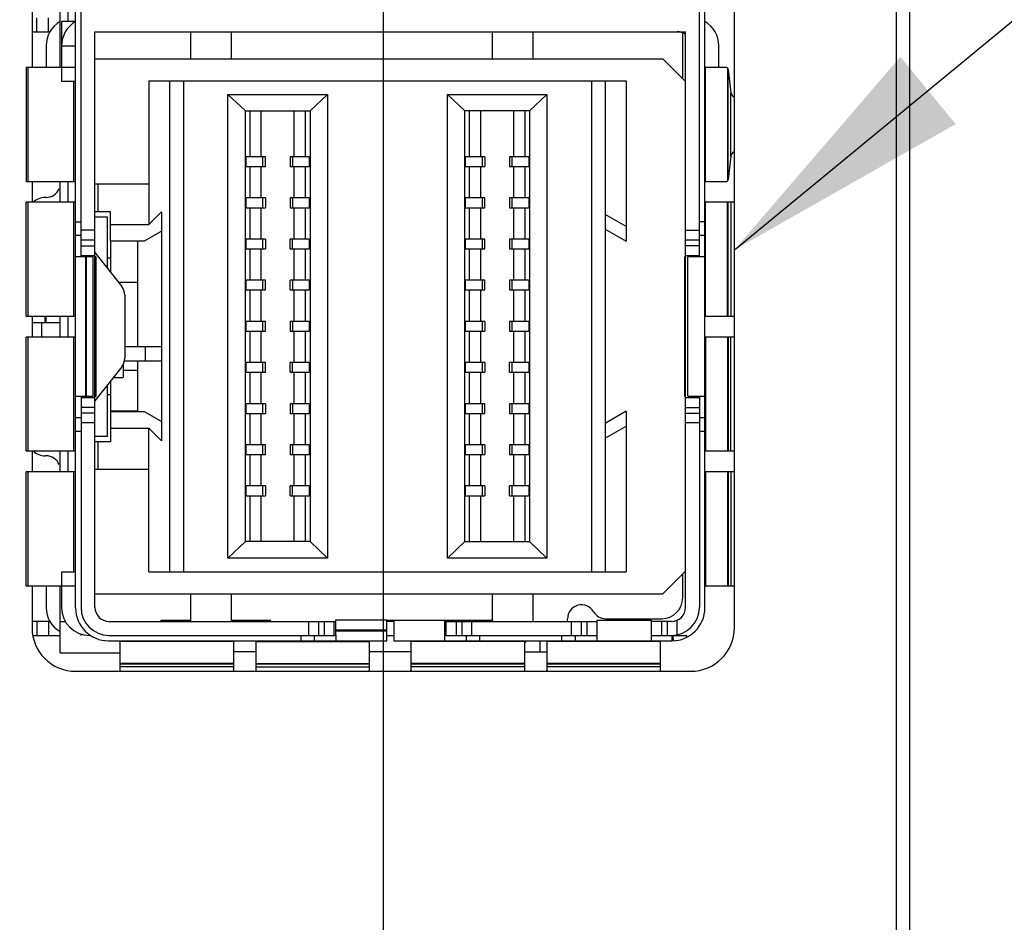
# Model space of a CAD drawing. Header units: inches. Extents: x 0 to 22, y 0 to 17.
# Tile 7 of 22: x 7.6 to 8.3, y 8.1 to 8.8. Entities that reach past the tile are written whole.
import ezdxf

# ---------------------------------------------------------------- set-up
doc = ezdxf.new("R2010")
doc.units = ezdxf.units.IN
doc.header["$LTSCALE"] = 1.21
doc.header["$MEASUREMENT"] = 0
doc.layers.get('0').update_dxf_attribs({"linetype": 'CONTINUOUS'})
for name, color, linetype in [('DATUMCURVES', 7, 'CONTINUOUS'), ('DETAIL', 7, 'CONTINUOUS'), ('DIMENSIONS', 7, 'CONTINUOUS')]:
    doc.layers.add(name, color=color, linetype=linetype)
doc.styles.get("Standard").update_dxf_attribs({"font": 'txt', "width": 0.8})
doc.dimstyles.new('DIMSTYLE_1', dxfattribs={"dimtxt": 0.125, "dimasz": 0.18, "dimexe": 0.125, "dimexo": 0.0625, "dimgap": 0.03125, "dimtad": 0, "dimtih": 1, "dimtoh": 1, "dimzin": 4, "dimdsep": 46, "dimtxsty": 'STANDARD', "dimblk": '_FILLED', "dimblk1": '_FILLED', "dimblk2": '_FILLED', "dimcen": 0.09, "dimadec": 0, "dimazin": 0, "dimtp": 0.005, "dimtm": 0.005, "dimtfac": 1, "dimtofl": 0, "dimtmove": 0, "dimatfit": 3, "dimldrblk": '_FILLED', "dimfxl": 1, "dimtolj": 1, "dimtzin": 4, "dimarcsym": 0})
doc.dimstyles.get("Standard").update_dxf_attribs({"dimtxt": 0.125, "dimasz": 0.18, "dimexe": 0.125, "dimexo": 0.0625, "dimgap": 0.09, "dimtad": 0, "dimtih": 1, "dimtoh": 1, "dimdec": 3, "dimzin": 4, "dimdsep": 46, "dimtxsty": 'STANDARD', "dimblk": '_FILLED', "dimblk1": '_FILLED', "dimblk2": '_FILLED', "dimcen": 0.09, "dimadec": 0, "dimazin": 0, "dimtol": 1, "dimtp": 0.01, "dimtm": 0.01, "dimtfac": 1, "dimtdec": 3, "dimtofl": 0, "dimtmove": 0, "dimatfit": 3, "dimldrblk": '_FILLED', "dimfxl": 1, "dimtolj": 1, "dimtzin": 4, "dimarcsym": 0})

# ---------------------------------------------------------------- blocks, each defined once
blk = doc.blocks.new('*D6')
at = {"layer": 'DIMENSIONS', "color": 2, "linetype": 'CONTINUOUS'}
for p, q in [((7.86292, 9.01461), (7.86292, 5.82803)), ((7.86292, 5.82803), (7.93459, 5.76)), ((7.93459, 5.76), (7.93459, 5.6275))]:
    blk.add_line(p, q, dxfattribs=at)
at = {"layer": 'DIMENSIONS', "color": 2, "linetype": 'CONTINUOUS', "insert": (7.87209, 5.565), "char_height": 0.125, "width": 0.925, "attachment_point": 3, "rotation": 90, "line_spacing_factor": 0.9}
blk.add_mtext('.12{\\Ftxt.shx;\\W1.000000;\\H0.125000; }[2.9]', dxfattribs=at)
blk = doc.blocks.new('_FILLED')
at = {"color": 0, "linetype": 'BYBLOCK'}
blk.add_solid([(0, 0), (-1, 0.1736), (-1, -0.1736)], dxfattribs=at)
blk = doc.blocks.new('*D7')
at = {"layer": 'DIMENSIONS', "color": 2, "linetype": 'CONTINUOUS'}
for p, q in [((7.01351, 9.01511), (7.01351, 5.81621)), ((7.01351, 5.81621), (7.13564, 5.74818)), ((7.13564, 5.74818), (7.13564, 5.6275))]:
    blk.add_line(p, q, dxfattribs=at)
at = {"layer": 'DIMENSIONS', "color": 2, "linetype": 'CONTINUOUS', "insert": (7.07314, 5.565), "char_height": 0.125, "width": 1.025, "attachment_point": 3, "rotation": 90, "line_spacing_factor": 0.9}
blk.add_mtext('.73{\\Ftxt.shx;\\W1.000000;\\H0.125000; }[18.6]', dxfattribs=at)

msp = doc.modelspace()

# ---------------------------------------------------------------- linework, layer by layer
at = {"color": 7, "linetype": 'CONTINUOUS'}
for p, q in [((8.23092, 11.45271), (8.23092, 7.317)), ((8.24092, 6.315), (8.24092, 11.45271)), ((8.11492, 8.33696), (8.11492, 10.06746)), ((7.64215, 8.35117), (7.64215, 10.05408)), ((8.09376, 8.35117), (8.09376, 10.05408)), ((7.64609, 8.60302), (7.64609, 8.93609)), ((8.08982, 8.60302), (8.08982, 8.93609)), ((7.61092, 8.8002), (7.61092, 8.73891)), ((7.63103, 8.73918), (7.63103, 8.8002)), ((7.63689, 8.77188), (7.63689, 8.8002)), ((7.61444, 8.76455), (7.61444, 8.77455)), ((7.62265, 8.76455), (7.62265, 8.77455)), ((7.64209, 8.77188), (7.63209, 8.77188)), ((7.63209, 8.77188), (7.63209, 8.75455)), ((7.61092, 8.76455), (7.62407, 8.76455)), ((7.65609, 8.76455), (8.07982, 8.76455)), ((7.65609, 8.35148), (7.65609, 8.76455)), ((7.72453, 8.76455), (7.72453, 8.74519)), ((7.75406, 8.74519), (7.75406, 8.76455)), ((7.94107, 8.76455), (7.94107, 8.74519)), ((7.9706, 8.74519), (7.9706, 8.76455)), ((8.07785, 8.73088), (8.07785, 8.76373)), ((8.07982, 8.35148), (8.07982, 8.76451)), ((7.62103, 8.75455), (7.62103, 8.73891)), ((7.63209, 8.75455), (7.64209, 8.75455)), ((7.63209, 8.75455), (7.63209, 8.72918)), ((8.10382, 8.73891), (8.10382, 8.75452)), ((7.65609, 8.74519), (8.06355, 8.74519)), ((8.06355, 8.74519), (8.07982, 8.72891)), ((7.63209, 8.73891), (7.60669, 8.73891)), ((7.60669, 8.73891), (7.60669, 8.65721)), ((7.60812, 8.65721), (7.60812, 8.73891)), ((7.63209, 8.73918), (7.64215, 8.73918)), ((8.10946, 8.73891), (8.09423, 8.73891)), ((8.09423, 8.65721), (8.09423, 8.73891)), ((8.10946, 8.73891), (8.10991, 8.73863)), ((8.10991, 8.73863), (8.10991, 8.65749)), ((8.10991, 8.73863), (8.11004, 8.73843)), ((8.11004, 8.73843), (8.11044, 8.73728)), ((8.11044, 8.65883), (8.11044, 8.73728)), ((8.11044, 8.73728), (8.1124, 8.72094)), ((7.63209, 8.72918), (7.64215, 8.72918)), ((7.64096, 8.65721), (7.64096, 8.72918)), ((7.69461, 8.72944), (8.03729, 8.72944)), ((7.69461, 8.72944), (7.69461, 8.62628)), ((7.70961, 8.72944), (7.70961, 8.37708)), ((7.71961, 8.72944), (7.71961, 8.37708)), ((8.01229, 8.72944), (8.01229, 8.37708)), ((8.02229, 8.72944), (8.02229, 8.37708)), ((8.03729, 8.72944), (8.03729, 8.61428)), ((7.7515, 8.7196), (7.82291, 8.7196)), ((7.764, 8.70779), (7.7515, 8.7196)), ((7.7515, 8.38692), (7.7515, 8.7196)), ((7.82291, 8.7196), (7.81042, 8.70779)), ((7.82291, 8.7196), (7.82291, 8.38692)), ((7.90898, 8.7196), (7.98039, 8.7196)), ((7.92148, 8.70779), (7.90898, 8.7196)), ((7.90898, 8.38692), (7.90898, 8.7196)), ((7.98039, 8.7196), (7.9679, 8.70779)), ((7.98039, 8.7196), (7.98039, 8.38692)), ((8.1124, 8.67518), (8.1124, 8.72094)), ((7.764, 8.70779), (7.81042, 8.70779)), ((7.764, 8.39873), (7.764, 8.70779)), ((7.76739, 8.67487), (7.76739, 8.70779)), ((7.7754, 8.67487), (7.7754, 8.70779)), ((7.79902, 8.67487), (7.79902, 8.70779)), ((7.80703, 8.70779), (7.80703, 8.67487)), ((7.81042, 8.70779), (7.81042, 8.39873)), ((7.9679, 8.70779), (7.92148, 8.70779)), ((7.92148, 8.39873), (7.92148, 8.70779)), ((7.92487, 8.67487), (7.92487, 8.70779)), ((7.93288, 8.67487), (7.93288, 8.70779)), ((7.9565, 8.70779), (7.9565, 8.67487)), ((7.96451, 8.70779), (7.96451, 8.67487)), ((7.9679, 8.70779), (7.9679, 8.39873)), ((7.77837, 8.67487), (7.7646, 8.67487)), ((7.7646, 8.66787), (7.7646, 8.67487)), ((7.77657, 8.66787), (7.77657, 8.67487)), ((7.77837, 8.66787), (7.77837, 8.67487)), ((7.80982, 8.67487), (7.79605, 8.67487)), ((7.79605, 8.67487), (7.79605, 8.66787)), ((7.79785, 8.67487), (7.79785, 8.66787)), ((7.80982, 8.67487), (7.80982, 8.66787)), ((7.93585, 8.67487), (7.92208, 8.67487)), ((7.92208, 8.66787), (7.92208, 8.67487)), ((7.93405, 8.66787), (7.93405, 8.67487)), ((7.93585, 8.67487), (7.93585, 8.66787)), ((7.9673, 8.67487), (7.95353, 8.67487)), ((7.95353, 8.67487), (7.95353, 8.66787)), ((7.95533, 8.67487), (7.95533, 8.66787)), ((7.9673, 8.67487), (7.9673, 8.66787)), ((8.1124, 8.67518), (8.11044, 8.65883)), ((7.7646, 8.66787), (7.77837, 8.66787)), ((7.76739, 8.64534), (7.76739, 8.66787)), ((7.7754, 8.64534), (7.7754, 8.66787)), ((7.79605, 8.66787), (7.80982, 8.66787)), ((7.79902, 8.64534), (7.79902, 8.66787)), ((7.80703, 8.66787), (7.80703, 8.64534)), ((7.92208, 8.66787), (7.93585, 8.66787)), ((7.92487, 8.64534), (7.92487, 8.66787)), ((7.93288, 8.64534), (7.93288, 8.66787)), ((7.95353, 8.66787), (7.9673, 8.66787)), ((7.9565, 8.66787), (7.9565, 8.64534)), ((7.96451, 8.66787), (7.96451, 8.64534)), ((7.60669, 8.65721), (7.64211, 8.65721)), ((7.61092, 8.65721), (7.61092, 8.64221)), ((7.63103, 8.64221), (7.63103, 8.65721)), ((7.63689, 8.64221), (7.63689, 8.65721)), ((8.09423, 8.65721), (8.10946, 8.65721)), ((8.10991, 8.65749), (8.10946, 8.65721)), ((8.11004, 8.65769), (8.10991, 8.65749)), ((8.11044, 8.65883), (8.11004, 8.65769)), ((7.63034, 8.65203), (7.63103, 8.65176)), ((7.65607, 8.65538), (7.69461, 8.65538)), ((7.65824, 8.65538), (7.65824, 8.6357)), ((7.64211, 8.64221), (7.60669, 8.64221)), ((7.60669, 8.56052), (7.60669, 8.64221)), ((7.60812, 8.56052), (7.60812, 8.64221)), ((7.62103, 8.6457), (7.62042, 8.6457)), ((7.64096, 8.56052), (7.64096, 8.64221)), ((7.77837, 8.64534), (7.7646, 8.64534)), ((7.7646, 8.63834), (7.7646, 8.64534)), ((7.77657, 8.63834), (7.77657, 8.64534)), ((7.77837, 8.64534), (7.77837, 8.63834)), ((7.80982, 8.64534), (7.79605, 8.64534)), ((7.79605, 8.64534), (7.79605, 8.63834)), ((7.79785, 8.64534), (7.79785, 8.63834)), ((7.80982, 8.64534), (7.80982, 8.63834)), ((7.93585, 8.64534), (7.92208, 8.64534)), ((7.92208, 8.63834), (7.92208, 8.64534)), ((7.93405, 8.63834), (7.93405, 8.64534)), ((7.93585, 8.63834), (7.93585, 8.64534)), ((7.9673, 8.64534), (7.95353, 8.64534)), ((7.95353, 8.64534), (7.95353, 8.63834)), ((7.95533, 8.64534), (7.95533, 8.63834)), ((7.9673, 8.64534), (7.9673, 8.63834)), ((8.11492, 8.64221), (8.09423, 8.64221)), ((8.09423, 8.56052), (8.09423, 8.64221)), ((8.10991, 8.56052), (8.10991, 8.64221)), ((8.11044, 8.56052), (8.11044, 8.64221)), ((8.1124, 8.64221), (8.1124, 8.56052)), ((7.65609, 8.6357), (7.66713, 8.6357)), ((7.66713, 8.61455), (7.66713, 8.6357)), ((7.69461, 8.62628), (7.7037, 8.63538)), ((7.7037, 8.63538), (7.7037, 8.53857)), ((7.7646, 8.63834), (7.77837, 8.63834)), ((7.76739, 8.61581), (7.76739, 8.63834)), ((7.7754, 8.61581), (7.7754, 8.63834)), ((7.79605, 8.63834), (7.80982, 8.63834)), ((7.79902, 8.61581), (7.79902, 8.63834)), ((7.80703, 8.63834), (7.80703, 8.61581)), ((7.92208, 8.63834), (7.93585, 8.63834)), ((7.92487, 8.61581), (7.92487, 8.63834)), ((7.93288, 8.61581), (7.93288, 8.63834)), ((7.95353, 8.63834), (7.9673, 8.63834)), ((7.9565, 8.63834), (7.9565, 8.61581)), ((7.96451, 8.63834), (7.96451, 8.61581)), ((7.64215, 8.62817), (7.64609, 8.62817)), ((7.65609, 8.63176), (7.66516, 8.63176)), ((7.66516, 8.59468), (7.66516, 8.63176)), ((8.03729, 8.62491), (8.02229, 8.63357)), ((8.09376, 8.62817), (8.08982, 8.62817)), ((7.65609, 8.62216), (7.64609, 8.62216)), ((7.66713, 8.62628), (7.69461, 8.62628)), ((7.69161, 8.61455), (7.7037, 8.62153)), ((8.02229, 8.62294), (8.03729, 8.61428)), ((8.07982, 8.62216), (8.08982, 8.62216)), ((7.64215, 8.61859), (7.64609, 8.61859)), ((7.65609, 8.61509), (7.64609, 8.61509)), ((7.66713, 8.61455), (7.69161, 8.61455)), ((7.68681, 8.61428), (7.66713, 8.61428)), ((7.66713, 8.61428), (7.66713, 8.59218)), ((7.68681, 8.53857), (7.68681, 8.61428)), ((7.77837, 8.61581), (7.7646, 8.61581)), ((7.7646, 8.60881), (7.7646, 8.61581)), ((7.77657, 8.60881), (7.77657, 8.61581)), ((7.77837, 8.61581), (7.77837, 8.60881)), ((7.80982, 8.61581), (7.79605, 8.61581)), ((7.79605, 8.60881), (7.79605, 8.61581)), ((7.79785, 8.60881), (7.79785, 8.61581)), ((7.80982, 8.61581), (7.80982, 8.60881)), ((7.93585, 8.61581), (7.92208, 8.61581)), ((7.92208, 8.60881), (7.92208, 8.61581)), ((7.93405, 8.60881), (7.93405, 8.61581)), ((7.93585, 8.60881), (7.93585, 8.61581)), ((7.9673, 8.61581), (7.95353, 8.61581)), ((7.95353, 8.61581), (7.95353, 8.60881)), ((7.95533, 8.61581), (7.95533, 8.60881)), ((7.9673, 8.61581), (7.9673, 8.60881)), ((8.08982, 8.61509), (8.07982, 8.61509)), ((8.08982, 8.61859), (8.09376, 8.61859)), ((7.64609, 8.61095), (7.65609, 8.61095)), ((7.65609, 8.60617), (7.67528, 8.58186)), ((7.7646, 8.60881), (7.77837, 8.60881)), ((7.76739, 8.58629), (7.76739, 8.60881)), ((7.7754, 8.58629), (7.7754, 8.60881)), ((7.79605, 8.60881), (7.80982, 8.60881)), ((7.79902, 8.58629), (7.79902, 8.60881)), ((7.80703, 8.60881), (7.80703, 8.58629)), ((7.92208, 8.60881), (7.93585, 8.60881)), ((7.92487, 8.58629), (7.92487, 8.60881)), ((7.93288, 8.58629), (7.93288, 8.60881)), ((7.95353, 8.60881), (7.9673, 8.60881)), ((7.9565, 8.60881), (7.9565, 8.58629)), ((7.96451, 8.60881), (7.96451, 8.58629)), ((8.08982, 8.61095), (8.07982, 8.61095)), ((7.65479, 8.60302), (7.64215, 8.60302)), ((7.65609, 8.60388), (7.64609, 8.60388)), ((7.64947, 8.50302), (7.64947, 8.60302)), ((7.64989, 8.50302), (7.64989, 8.60302)), ((7.65479, 8.50302), (7.65479, 8.60302)), ((7.65689, 8.60302), (7.65609, 8.60302)), ((7.65689, 8.50302), (7.65689, 8.60302)), ((7.66516, 8.60247), (7.66713, 8.60247)), ((8.07982, 8.60302), (8.07919, 8.60302)), ((8.07919, 8.60302), (8.07919, 8.50302)), ((8.08982, 8.60388), (8.07982, 8.60388)), ((8.09376, 8.60302), (8.08146, 8.60302)), ((8.08146, 8.50302), (8.08146, 8.60302)), ((7.77837, 8.58629), (7.7646, 8.58629)), ((7.7646, 8.57929), (7.7646, 8.58629)), ((7.77657, 8.57929), (7.77657, 8.58629)), ((7.77837, 8.57929), (7.77837, 8.58629)), ((7.80982, 8.58629), (7.79605, 8.58629)), ((7.79605, 8.57929), (7.79605, 8.58629)), ((7.79785, 8.58629), (7.79785, 8.57929)), ((7.80982, 8.58629), (7.80982, 8.57929)), ((7.93585, 8.58629), (7.92208, 8.58629)), ((7.92208, 8.57929), (7.92208, 8.58629)), ((7.93405, 8.57929), (7.93405, 8.58629)), ((7.93585, 8.57929), (7.93585, 8.58629)), ((7.9673, 8.58629), (7.95353, 8.58629)), ((7.95353, 8.58629), (7.95353, 8.57929)), ((7.95533, 8.58629), (7.95533, 8.57929)), ((7.9673, 8.58629), (7.9673, 8.57929)), ((7.68681, 8.58476), (7.67299, 8.58476)), ((7.7646, 8.57929), (7.77837, 8.57929)), ((7.76739, 8.55676), (7.76739, 8.57929)), ((7.7754, 8.55676), (7.7754, 8.57929)), ((7.79605, 8.57929), (7.80982, 8.57929)), ((7.79902, 8.55676), (7.79902, 8.57929)), ((7.80703, 8.57929), (7.80703, 8.55676)), ((7.92208, 8.57929), (7.93585, 8.57929)), ((7.92487, 8.55676), (7.92487, 8.57929)), ((7.93288, 8.55676), (7.93288, 8.57929)), ((7.95353, 8.57929), (7.9673, 8.57929)), ((7.9565, 8.57929), (7.9565, 8.55676)), ((7.96451, 8.57929), (7.96451, 8.55676)), ((7.67743, 8.57566), (7.67743, 8.53037)), ((7.60669, 8.56052), (7.64211, 8.56052)), ((7.61092, 8.56052), (7.61092, 8.54552)), ((7.62042, 8.55599), (7.62042, 8.56052)), ((7.62103, 8.55599), (7.62103, 8.56052)), ((7.63103, 8.54552), (7.63103, 8.56052)), ((7.63689, 8.54552), (7.63689, 8.56052)), ((7.77837, 8.55676), (7.7646, 8.55676)), ((7.7646, 8.54976), (7.7646, 8.55676)), ((7.77657, 8.54976), (7.77657, 8.55676)), ((7.77837, 8.54976), (7.77837, 8.55676)), ((7.80982, 8.55676), (7.79605, 8.55676)), ((7.79605, 8.55676), (7.79605, 8.54976)), ((7.79785, 8.55676), (7.79785, 8.54976)), ((7.80982, 8.55676), (7.80982, 8.54976)), ((7.93585, 8.55676), (7.92208, 8.55676)), ((7.92208, 8.54976), (7.92208, 8.55676)), ((7.93405, 8.54976), (7.93405, 8.55676)), ((7.93585, 8.55676), (7.93585, 8.54976)), ((7.9673, 8.55676), (7.95353, 8.55676)), ((7.95353, 8.55676), (7.95353, 8.54976)), ((7.95533, 8.55676), (7.95533, 8.54976)), ((7.9673, 8.55676), (7.9673, 8.54976)), ((8.09423, 8.56052), (8.11492, 8.56052)), ((7.61092, 8.55599), (7.63103, 8.55599)), ((7.61792, 8.54552), (7.61792, 8.55599)), ((7.7646, 8.54976), (7.77837, 8.54976)), ((7.76739, 8.52723), (7.76739, 8.54976)), ((7.7754, 8.52723), (7.7754, 8.54976)), ((7.79605, 8.54976), (7.80982, 8.54976)), ((7.79902, 8.52723), (7.79902, 8.54976)), ((7.80703, 8.54976), (7.80703, 8.52723)), ((7.92208, 8.54976), (7.93585, 8.54976)), ((7.92487, 8.52723), (7.92487, 8.54976)), ((7.93288, 8.52723), (7.93288, 8.54976)), ((7.95353, 8.54976), (7.9673, 8.54976)), ((7.9565, 8.54976), (7.9565, 8.52723)), ((7.96451, 8.54976), (7.96451, 8.52723)), ((7.64211, 8.54552), (7.60669, 8.54552)), ((7.60669, 8.46383), (7.60669, 8.54552)), ((7.60812, 8.46383), (7.60812, 8.54552)), ((7.64096, 8.46383), (7.64096, 8.54552)), ((8.11492, 8.54552), (8.09423, 8.54552)), ((8.09423, 8.54552), (8.09423, 8.46383)), ((8.10991, 8.54552), (8.10991, 8.46383)), ((8.11044, 8.54552), (8.11044, 8.46383)), ((8.1124, 8.46383), (8.1124, 8.54552)), ((7.70403, 8.53857), (7.67743, 8.53857)), ((7.69222, 8.52857), (7.69222, 8.53857)), ((7.70403, 8.52857), (7.70403, 8.53857)), ((7.67743, 8.52857), (7.70403, 8.52857)), ((7.68681, 8.49224), (7.68681, 8.52857)), ((7.7037, 8.52857), (7.7037, 8.47114)), ((7.67528, 8.52418), (7.65609, 8.49987)), ((7.67634, 8.52589), (7.67634, 8.51647)), ((7.67634, 8.52176), (7.68681, 8.52176)), ((7.77837, 8.52723), (7.7646, 8.52723)), ((7.7646, 8.52023), (7.7646, 8.52723)), ((7.77657, 8.52023), (7.77657, 8.52723)), ((7.77837, 8.52023), (7.77837, 8.52723)), ((7.80982, 8.52723), (7.79605, 8.52723)), ((7.79605, 8.52023), (7.79605, 8.52723)), ((7.79785, 8.52023), (7.79785, 8.52723)), ((7.80982, 8.52723), (7.80982, 8.52023)), ((7.93585, 8.52723), (7.92208, 8.52723)), ((7.92208, 8.52023), (7.92208, 8.52723)), ((7.93405, 8.52023), (7.93405, 8.52723)), ((7.93585, 8.52723), (7.93585, 8.52023)), ((7.9673, 8.52723), (7.95353, 8.52723)), ((7.95353, 8.52023), (7.95353, 8.52723)), ((7.95533, 8.52723), (7.95533, 8.52023)), ((7.9673, 8.52723), (7.9673, 8.52023)), ((7.66919, 8.51647), (7.67634, 8.51647)), ((7.7646, 8.52023), (7.77837, 8.52023)), ((7.76739, 8.4977), (7.76739, 8.52023)), ((7.7754, 8.4977), (7.7754, 8.52023)), ((7.79605, 8.52023), (7.80982, 8.52023)), ((7.79902, 8.4977), (7.79902, 8.52023)), ((7.80703, 8.52023), (7.80703, 8.4977)), ((7.92208, 8.52023), (7.93585, 8.52023)), ((7.92487, 8.4977), (7.92487, 8.52023)), ((7.93288, 8.4977), (7.93288, 8.52023)), ((7.95353, 8.52023), (7.9673, 8.52023)), ((7.9565, 8.52023), (7.9565, 8.4977)), ((7.96451, 8.52023), (7.96451, 8.4977)), ((7.66516, 8.47428), (7.66516, 8.51136)), ((7.66713, 8.51386), (7.66713, 8.49224)), ((7.64215, 8.50302), (7.65479, 8.50302)), ((7.64609, 8.50302), (7.64609, 8.35148)), ((7.64609, 8.50216), (7.65609, 8.50216)), ((7.65609, 8.50302), (7.65689, 8.50302)), ((7.66713, 8.50405), (7.66516, 8.50405)), ((8.07919, 8.50302), (8.07982, 8.50302)), ((8.07982, 8.50216), (8.08982, 8.50216)), ((8.08146, 8.50302), (8.09376, 8.50302)), ((8.08982, 8.50302), (8.08982, 8.35148)), ((7.65609, 8.49509), (7.64609, 8.49509)), ((7.77837, 8.4977), (7.7646, 8.4977)), ((7.7646, 8.4907), (7.7646, 8.4977)), ((7.77657, 8.4907), (7.77657, 8.4977)), ((7.77837, 8.4977), (7.77837, 8.4907)), ((7.80982, 8.4977), (7.79605, 8.4977)), ((7.79605, 8.4977), (7.79605, 8.4907)), ((7.79785, 8.4977), (7.79785, 8.4907)), ((7.80982, 8.4977), (7.80982, 8.4907)), ((7.93585, 8.4977), (7.92208, 8.4977)), ((7.92208, 8.4907), (7.92208, 8.4977)), ((7.93405, 8.4907), (7.93405, 8.4977)), ((7.93585, 8.4907), (7.93585, 8.4977)), ((7.9673, 8.4977), (7.95353, 8.4977)), ((7.95353, 8.4977), (7.95353, 8.4907)), ((7.95533, 8.4977), (7.95533, 8.4907)), ((7.9673, 8.4977), (7.9673, 8.4907)), ((8.07982, 8.49509), (8.08982, 8.49509)), ((7.64609, 8.48747), (7.64215, 8.48747)), ((7.65609, 8.49095), (7.64609, 8.49095)), ((7.68681, 8.49224), (7.66713, 8.49224)), ((7.69161, 8.49197), (7.66713, 8.49197)), ((7.66713, 8.49197), (7.66713, 8.47034)), ((7.7037, 8.48499), (7.69161, 8.49197)), ((7.7646, 8.4907), (7.77837, 8.4907)), ((7.76739, 8.46818), (7.76739, 8.4907)), ((7.7754, 8.46818), (7.7754, 8.4907)), ((7.79605, 8.4907), (7.80982, 8.4907)), ((7.79902, 8.46818), (7.79902, 8.4907)), ((7.80703, 8.4907), (7.80703, 8.46818)), ((7.92208, 8.4907), (7.93585, 8.4907)), ((7.92487, 8.46818), (7.92487, 8.4907)), ((7.93288, 8.46818), (7.93288, 8.4907)), ((7.95353, 8.4907), (7.9673, 8.4907)), ((7.9565, 8.4907), (7.9565, 8.46818)), ((7.96451, 8.4907), (7.96451, 8.46818)), ((8.03729, 8.49224), (8.02229, 8.48358)), ((8.03729, 8.49224), (8.03729, 8.37708)), ((8.07982, 8.49095), (8.08982, 8.49095)), ((8.09376, 8.48747), (8.08982, 8.48747)), ((7.65609, 8.48388), (7.64609, 8.48388)), ((7.66713, 8.48024), (7.69461, 8.48024)), ((7.7037, 8.47114), (7.69461, 8.48024)), ((7.69461, 8.37708), (7.69461, 8.48024)), ((8.02229, 8.47294), (8.03729, 8.4816)), ((8.08982, 8.48388), (8.07982, 8.48388)), ((7.64609, 8.47787), (7.64215, 8.47787)), ((7.66516, 8.47428), (7.65609, 8.47428)), ((8.09376, 8.47787), (8.08982, 8.47787)), ((7.66713, 8.47034), (7.65609, 8.47034)), ((7.65824, 8.47034), (7.65824, 8.45066)), ((7.77837, 8.46818), (7.7646, 8.46818)), ((7.7646, 8.46118), (7.7646, 8.46818)), ((7.77657, 8.46118), (7.77657, 8.46818)), ((7.77837, 8.46118), (7.77837, 8.46818)), ((7.80982, 8.46818), (7.79605, 8.46818)), ((7.79605, 8.46818), (7.79605, 8.46118)), ((7.79785, 8.46818), (7.79785, 8.46118)), ((7.80982, 8.46818), (7.80982, 8.46118)), ((7.93585, 8.46818), (7.92208, 8.46818)), ((7.92208, 8.46118), (7.92208, 8.46818)), ((7.93405, 8.46118), (7.93405, 8.46818)), ((7.93585, 8.46818), (7.93585, 8.46118)), ((7.9673, 8.46818), (7.95353, 8.46818)), ((7.95353, 8.46818), (7.95353, 8.46118)), ((7.95533, 8.46818), (7.95533, 8.46118)), ((7.9673, 8.46818), (7.9673, 8.46118)), ((7.60669, 8.46383), (7.64211, 8.46383)), ((7.61092, 8.46383), (7.61092, 8.44883)), ((7.62103, 8.46034), (7.62042, 8.46034)), ((7.63103, 8.44883), (7.63103, 8.46383)), ((7.63689, 8.44883), (7.63689, 8.46383)), ((7.7646, 8.46118), (7.77837, 8.46118)), ((7.76739, 8.43865), (7.76739, 8.46118)), ((7.7754, 8.43865), (7.7754, 8.46118)), ((7.79605, 8.46118), (7.80982, 8.46118)), ((7.79902, 8.43865), (7.79902, 8.46118)), ((7.80703, 8.46118), (7.80703, 8.43865)), ((7.92208, 8.46118), (7.93585, 8.46118)), ((7.92487, 8.43865), (7.92487, 8.46118)), ((7.93288, 8.43865), (7.93288, 8.46118)), ((7.95353, 8.46118), (7.9673, 8.46118)), ((7.9565, 8.46118), (7.9565, 8.43865)), ((7.96451, 8.46118), (7.96451, 8.43865)), ((8.09423, 8.46383), (8.11492, 8.46383)), ((7.63103, 8.45428), (7.63034, 8.45401)), ((7.64211, 8.44883), (7.60669, 8.44883)), ((7.60669, 8.36713), (7.60669, 8.44883)), ((7.60812, 8.36713), (7.60812, 8.44883)), ((7.64096, 8.37685), (7.64096, 8.44883)), ((7.65607, 8.45066), (7.69461, 8.45066)), ((8.11492, 8.44883), (8.09423, 8.44883)), ((8.09423, 8.44883), (8.09423, 8.36713)), ((8.10991, 8.44883), (8.10991, 8.36713)), ((8.11044, 8.44883), (8.11044, 8.36713)), ((8.1124, 8.44883), (8.1124, 8.36713)), ((7.77837, 8.43865), (7.7646, 8.43865)), ((7.7646, 8.43165), (7.7646, 8.43865)), ((7.77657, 8.43165), (7.77657, 8.43865)), ((7.77837, 8.43865), (7.77837, 8.43165)), ((7.80982, 8.43865), (7.79605, 8.43865)), ((7.79605, 8.43165), (7.79605, 8.43865)), ((7.79785, 8.43165), (7.79785, 8.43865)), ((7.80982, 8.43865), (7.80982, 8.43165)), ((7.93585, 8.43865), (7.92208, 8.43865)), ((7.92208, 8.43165), (7.92208, 8.43865)), ((7.93405, 8.43165), (7.93405, 8.43865)), ((7.93585, 8.43865), (7.93585, 8.43165)), ((7.9673, 8.43865), (7.95353, 8.43865)), ((7.95353, 8.43165), (7.95353, 8.43865)), ((7.95533, 8.43865), (7.95533, 8.43165)), ((7.9673, 8.43865), (7.9673, 8.43165)), ((7.7646, 8.43165), (7.77837, 8.43165)), ((7.76739, 8.39873), (7.76739, 8.43165)), ((7.7754, 8.39873), (7.7754, 8.43165)), ((7.79605, 8.43165), (7.80982, 8.43165)), ((7.79902, 8.39873), (7.79902, 8.43165)), ((7.80703, 8.43165), (7.80703, 8.39873)), ((7.92208, 8.43165), (7.93585, 8.43165)), ((7.92487, 8.39873), (7.92487, 8.43165)), ((7.93288, 8.39873), (7.93288, 8.43165)), ((7.95353, 8.43165), (7.9673, 8.43165)), ((7.9565, 8.43165), (7.9565, 8.39873)), ((7.96451, 8.43165), (7.96451, 8.39873)), ((7.764, 8.39873), (7.7515, 8.38692)), ((7.81042, 8.39873), (7.764, 8.39873)), ((7.81042, 8.39873), (7.82291, 8.38692)), ((7.92148, 8.39873), (7.90898, 8.38692)), ((7.92148, 8.39873), (7.9679, 8.39873)), ((7.9679, 8.39873), (7.98039, 8.38692)), ((7.82291, 8.38692), (7.7515, 8.38692)), ((7.98039, 8.38692), (7.90898, 8.38692)), ((7.64215, 8.37685), (7.63209, 8.37685)), ((7.63209, 8.37685), (7.63209, 8.35148)), ((7.69461, 8.37708), (8.03729, 8.37708)), ((8.07982, 8.37761), (8.06355, 8.36133)), ((8.07785, 8.35845), (8.07785, 8.37564)), ((7.60669, 8.36713), (7.63209, 8.36713)), ((7.61092, 8.36713), (7.61092, 8.33696)), ((7.62103, 8.36713), (7.62103, 8.35148)), ((7.63103, 8.31889), (7.63103, 8.36685)), ((7.64215, 8.36685), (7.63209, 8.36685)), ((8.09423, 8.36713), (8.11492, 8.36713)), ((7.65609, 8.36133), (8.06355, 8.36133)), ((7.72453, 8.36133), (7.72453, 8.34148)), ((7.75406, 8.34148), (7.75406, 8.36133)), ((7.94107, 8.36133), (7.94107, 8.34148)), ((7.9706, 8.34148), (7.9706, 8.36133)), ((7.62407, 8.34148), (7.61092, 8.34148)), ((7.61444, 8.34148), (7.61444, 8.33148)), ((7.62265, 8.34148), (7.62265, 8.33148)), ((7.63103, 8.34148), (7.63501, 8.34148)), ((7.66609, 8.34148), (7.82867, 8.34148)), ((7.70336, 8.34236), (7.72453, 8.34236)), ((7.70336, 8.34236), (7.70336, 8.34148)), ((7.75406, 8.34236), (7.7821, 8.34236)), ((7.7821, 8.34148), (7.7821, 8.34236)), ((7.80953, 8.33148), (7.80953, 8.34148)), ((7.8166, 8.33148), (7.8166, 8.34148)), ((7.82075, 8.33148), (7.82075, 8.34148)), ((7.82782, 8.33148), (7.82782, 8.34148)), ((7.86546, 8.34248), (7.82867, 8.34248)), ((7.82867, 8.34248), (7.82867, 8.33148)), ((7.86546, 8.32755), (7.86546, 8.34248)), ((7.86546, 8.34236), (7.87046, 8.34236)), ((7.86546, 8.34148), (7.87046, 8.34156)), ((7.90707, 8.34211), (7.87046, 8.34211)), ((7.87046, 8.34211), (7.87046, 8.32755)), ((7.90707, 8.34236), (7.94107, 8.34236)), ((7.90707, 8.32755), (7.90707, 8.34211)), ((7.90707, 8.3416), (7.90809, 8.34148)), ((7.90809, 8.34148), (8.01613, 8.34148)), ((7.90809, 8.33148), (7.90809, 8.34148)), ((7.91517, 8.34148), (7.91517, 8.33148)), ((7.91931, 8.34148), (7.91931, 8.33148)), ((7.92638, 8.34148), (7.92638, 8.33148)), ((7.99521, 8.34148), (7.99521, 8.34345)), ((7.99785, 8.34148), (7.99785, 8.33148)), ((8.00492, 8.34148), (8.00492, 8.33148)), ((8.00906, 8.34148), (8.00906, 8.33148)), ((8.0555, 8.34211), (8.01613, 8.34211)), ((8.01613, 8.34211), (8.01613, 8.32755)), ((8.02253, 8.34345), (8.06285, 8.34345)), ((8.0555, 8.32755), (8.0555, 8.34211)), ((8.06982, 8.34148), (8.0555, 8.34148)), ((8.06275, 8.33148), (8.06275, 8.34148)), ((8.06689, 8.33148), (8.06689, 8.34148)), ((8.07396, 8.33192), (8.07396, 8.34238)), ((7.61178, 8.33148), (7.63103, 8.33148)), ((7.64609, 8.33148), (7.64609, 8.33244)), ((7.66609, 8.33148), (7.82876, 8.33148)), ((7.80369, 8.33148), (7.80369, 8.32755)), ((7.81327, 8.33148), (7.81327, 8.32755)), ((7.82867, 8.33548), (7.86546, 8.33548)), ((7.86546, 8.33448), (7.82867, 8.33448)), ((7.82884, 8.3315), (7.82884, 8.32755)), ((7.86546, 8.33148), (7.87046, 8.33148)), ((7.90707, 8.33148), (8.01613, 8.33148)), ((7.92264, 8.32755), (7.92264, 8.33148)), ((7.93222, 8.32755), (7.93222, 8.33148)), ((7.99098, 8.33148), (7.99098, 8.32755)), ((8.00057, 8.33148), (8.00057, 8.32755)), ((8.0555, 8.33148), (8.08048, 8.33149)), ((8.07015, 8.33148), (8.07014, 8.32952)), ((8.07113, 8.32757), (8.07096, 8.33148)), ((8.08115, 8.33027), (8.08048, 8.33149)), ((7.66577, 8.32755), (7.86546, 8.32755)), ((7.75565, 8.32708), (7.67396, 8.32708)), ((7.67396, 8.32708), (7.67396, 8.30584)), ((7.75565, 8.30584), (7.75565, 8.32708)), ((7.77139, 8.32708), (7.85308, 8.32708)), ((7.77139, 8.32708), (7.77139, 8.30584)), ((7.85308, 8.30584), (7.85308, 8.32708)), ((7.87046, 8.32755), (8.07014, 8.32755)), ((7.96452, 8.32708), (7.88283, 8.32708)), ((7.88283, 8.32708), (7.88283, 8.30584)), ((7.96452, 8.3257), (7.96558, 8.32755)), ((7.96452, 8.30584), (7.96452, 8.32708)), ((7.97552, 8.31967), (7.97552, 8.32755)), ((8.06196, 8.32708), (7.98026, 8.32708)), ((7.98026, 8.32708), (7.98026, 8.30584)), ((8.06196, 8.30584), (8.06196, 8.32708)), ((8.07014, 8.32952), (8.07014, 8.32755)), ((7.63103, 8.31889), (7.67396, 8.31889)), ((7.77139, 8.31967), (7.75565, 8.31967)), ((7.88283, 8.31967), (7.85308, 8.31967)), ((7.96452, 8.31967), (7.98026, 8.31967)), ((7.75565, 8.3114), (7.67396, 8.3114)), ((7.75565, 8.31086), (7.67396, 8.31086)), ((7.77139, 8.3114), (7.85308, 8.3114)), ((7.85308, 8.31086), (7.77139, 8.31086)), ((7.96452, 8.3114), (7.88283, 8.3114)), ((7.96452, 8.31086), (7.88283, 8.31086)), ((8.06196, 8.3114), (7.98026, 8.3114)), ((8.06196, 8.31086), (7.98026, 8.31086)), ((7.64217, 8.30571), (8.08367, 8.30571)), ((7.75565, 8.3089), (7.67396, 8.3089)), ((7.77139, 8.3089), (7.85308, 8.3089)), ((7.96452, 8.3089), (7.88283, 8.3089)), ((8.06196, 8.3089), (7.98026, 8.3089))]:
    msp.add_line(p, q, dxfattribs=at)
for centre, radius, start, end in [((7.64103, 8.75455), 0.02, 120, 180), ((7.65209, 8.75455), 0.02, 119.87054, 180), ((8.08382, 8.75452), 0.02, 0, 60.21605), ((8.07392, 8.75455), 0.01, 53.8086, 90), ((7.62103, 8.6557), 0.01, 270, 338.50871), ((7.62042, 8.6332), 0.0125, 90, 133.56352), ((7.66743, 8.57566), 0.01, 0, 38.28513), ((7.66743, 8.53037), 0.01, 321.71559, 359.99995), ((7.62042, 8.47284), 0.0125, 226.43623, 270), ((7.62103, 8.45034), 0.01, 21.49129, 90), ((8.00521, 8.34345), 0.01, 30, 180), ((8.06285, 8.35845), 0.015, 270, 360), ((7.64103, 8.35148), 0.02, 180, 240), ((7.65209, 8.35148), 0.02, 180.00001, 270), ((7.66577, 8.35117), 0.02362, 180, 270), ((7.66609, 8.35148), 0.02, 180, 270), ((7.66609, 8.35148), 0.01, 180, 270), ((8.02253, 8.35345), 0.01, 210, 270), ((8.06982, 8.35148), 0.02, 270, 360), ((8.06982, 8.35148), 0.01, 270, 360), ((8.07014, 8.35117), 0.02362, 270, 360), ((7.64217, 8.33696), 0.03125, 180, 270), ((8.08367, 8.33696), 0.03125, 270, 360)]:
    msp.add_arc(centre, radius, start, end, dxfattribs=at)
for points, knots in [([(8.1124, 8.72094), (8.11244, 8.72063), (8.11283, 8.71917), (8.11395, 8.71804), (8.11486, 8.71729)], [0, 0, 0, 0, 0.210593, 1, 1, 1, 1]), ([(8.11486, 8.67883), (8.11451, 8.67854), (8.11342, 8.67756), (8.11251, 8.6762), (8.1124, 8.67518)], [0, 0, 0, 0, 0.302309, 1, 1, 1, 1])]:
    msp.add_open_spline(points, degree=3, knots=knots, dxfattribs=at)
at = {"layer": 'DATUMCURVES', "color": 4, "linetype": 'CONTINUOUS'}
for p, q in [((8.11492, 8.33696), (8.11492, 10.06746)), ((7.61092, 8.8002), (7.61092, 8.73891)), ((7.61092, 8.65721), (7.61092, 8.64221)), ((7.61092, 8.56052), (7.61092, 8.54552)), ((7.61092, 8.46383), (7.61092, 8.44883)), ((7.61092, 8.36713), (7.61092, 8.33696)), ((7.64217, 8.30571), (8.08367, 8.30571))]:
    msp.add_line(p, q, dxfattribs=at)

# ---------------------------------------------------------------- dimensions: what is measured, and where the dimension line sits
at = {"layer": 'DIMENSIONS', "color": 2, "linetype": 'CONTINUOUS'}
for feature_location, offset, origin, picture, middle in [((7.01351, 9.01511), (0.12212, -3.38761), (7.74692, 9.07761), '*D7', (7.13564, 5.0525)), ((7.86292, 9.01461), (0.07168, -3.38711), (7.74692, 9.07711), '*D6', (7.93459, 5.1025))]:
    dim = msp.add_ordinate_dim(feature_location=feature_location, offset=offset, dtype=0, origin=origin, dimstyle='DIMSTYLE_1', dxfattribs=at)
    dim.commit()
    dim.dimension.update_dxf_attribs({"geometry": picture, "text_midpoint": middle})

# ---------------------------------------------------------------- leaders
at = {"layer": 'DETAIL', "color": 2, "linetype": 'CONTINUOUS'}
msp.add_leader([(8.11492, 8.60807), (8.99092, 9.32914), (9.17092, 9.32914)], dimstyle='STANDARD', override={"dimtad": 0}, dxfattribs=at)

doc.saveas('drawing.dxf')
